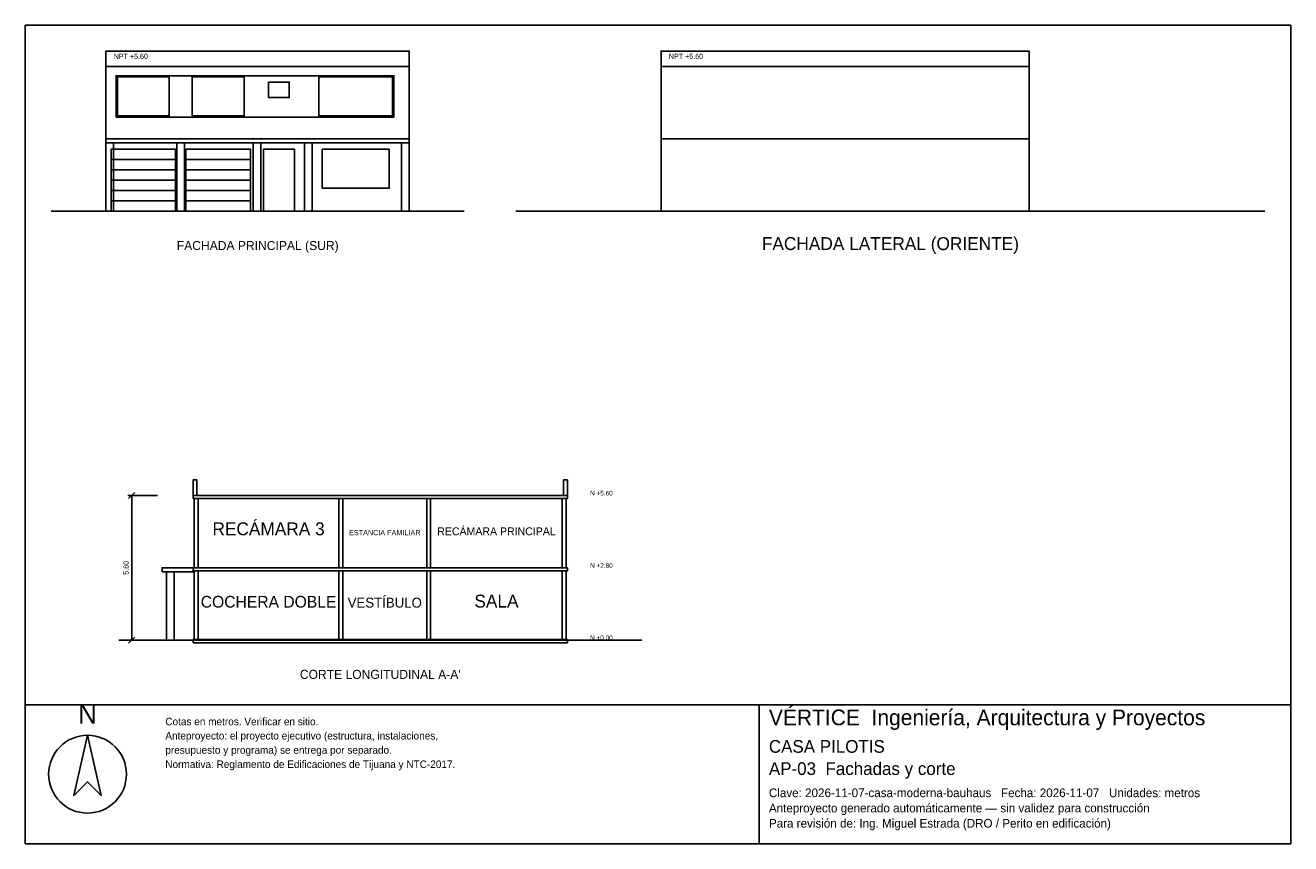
# Model space of a CAD drawing. Header units: metres. Extents: x -3 to 46, y -24.5 to 7.2.
import ezdxf
from ezdxf.enums import TextEntityAlignment as Align

# ---------------------------------------------------------------- set-up
doc = ezdxf.new("R2010")
doc.units = ezdxf.units.M
doc.header["$LTSCALE"] = 0.5
for name, color, linetype in [('A-CORTE', 7, 'CONTINUOUS'), ('A-FACHADA', 7, 'CONTINUOUS'), ('A-FACHADA-VIDRIO', 4, 'CONTINUOUS'), ('A-TEXTO', 3, 'CONTINUOUS'), ('COTAS', 8, 'CONTINUOUS'), ('LAMINA', 9, 'CONTINUOUS')]:
    doc.layers.add(name, color=color, linetype=linetype)
doc.styles.get("Standard").update_dxf_attribs({"font": 'txt', "width": 0.9})

msp = doc.modelspace()

# ---------------------------------------------------------------- linework, layer by layer
at = {"layer": 'A-CORTE'}
msp.add_line((0.62, -16.6), (20.87, -16.6), dxfattribs=at)
for points in [[(3.495, -11), (3.645, -11), (3.645, -10.4), (3.495, -10.4)], [(17.845, -11), (17.995, -11), (17.995, -10.4), (17.845, -10.4)], [(3.495, -11.12), (17.995, -11.12), (17.995, -11), (3.495, -11)], [(3.545, -13.8), (3.695, -13.8), (3.695, -11.12), (3.545, -11.12)], [(9.145, -13.8), (9.295, -13.8), (9.295, -11.12), (9.145, -11.12)], [(12.545, -13.8), (12.695, -13.8), (12.695, -11.12), (12.545, -11.12)], [(17.795, -13.8), (17.945, -13.8), (17.945, -11.12), (17.795, -11.12)], [(2.295, -13.95), (3.495, -13.95), (3.495, -13.8), (2.295, -13.8)], [(3.495, -13.92), (17.995, -13.92), (17.995, -13.8), (3.495, -13.8)], [(3.545, -16.6), (3.695, -16.6), (3.695, -13.92), (3.545, -13.92)], [(9.145, -16.6), (9.295, -16.6), (9.295, -13.92), (9.145, -13.92)], [(12.545, -16.6), (12.695, -16.6), (12.695, -13.92), (12.545, -13.92)], [(17.795, -16.6), (17.945, -16.6), (17.945, -13.92), (17.795, -13.92)], [(3.495, -16.7), (17.995, -16.7), (17.995, -16.58), (3.495, -16.58)]]:
    msp.add_lwpolyline(points, close=True, dxfattribs=at)
at = {"layer": 'A-FACHADA'}
for p, q in [((0.12, 2.8), (11.87, 2.8)), ((21.62, 2.8), (35.87, 2.8)), ((0.32, 2), (2.82, 2)), ((3.22, 2), (5.72, 2)), ((0.32, 1.6), (2.82, 1.6)), ((3.22, 1.6), (5.72, 1.6)), ((0.32, 1.2), (2.82, 1.2)), ((3.22, 1.2), (5.72, 1.2)), ((0.32, 0.8), (2.82, 0.8)), ((3.22, 0.8), (5.72, 0.8)), ((-2, 0), (14, 0)), ((0.12, 0), (11.87, 0)), ((0.32, 0.4), (2.82, 0.4)), ((3.22, 0.4), (5.72, 0.4)), ((16, 0), (45, 0)), ((21.62, 0), (35.87, 0))]:
    msp.add_line(p, q, dxfattribs=at)
for points in [[(0.12, 5.6), (11.87, 5.6), (11.87, 6.2), (0.12, 6.2)], [(21.62, 5.6), (35.87, 5.6), (35.87, 6.2), (21.62, 6.2)], [(0.12, 0), (11.87, 0), (11.87, 5.6), (0.12, 5.6)], [(21.62, 0), (35.87, 0), (35.87, 5.6), (21.62, 5.6)], [(0.515, 3.65), (11.272, 3.65), (11.272, 5.25), (0.515, 5.25)], [(0.12, 2.65), (11.87, 2.65), (11.87, 2.8), (0.12, 2.8)], [(0.12, 0), (0.42, 0), (0.42, 2.65), (0.12, 2.65)], [(2.87, 0), (3.17, 0), (3.17, 2.65), (2.87, 2.65)], [(5.82, 0), (6.12, 0), (6.12, 2.65), (5.82, 2.65)], [(7.809, 0), (8.109, 0), (8.109, 2.65), (7.809, 2.65)], [(11.57, 0), (11.87, 0), (11.87, 2.65), (11.57, 2.65)], [(0.32, 0), (2.82, 0), (2.82, 2.4), (0.32, 2.4)], [(3.22, 0), (5.72, 0), (5.72, 2.4), (3.22, 2.4)], [(6.22, 0), (7.42, 0), (7.42, 2.4), (6.22, 2.4)], [(2.47, -16.6), (2.77, -16.6), (2.77, -13.95), (2.47, -13.95)]]:
    msp.add_lwpolyline(points, close=True, dxfattribs=at)
at = {"layer": 'A-FACHADA-VIDRIO'}
for points in [[(0.565, 3.7), (2.575, 3.7), (2.575, 5.2), (0.565, 5.2)], [(3.465, 3.7), (5.475, 3.7), (5.475, 5.2), (3.465, 5.2)], [(6.42, 4.4), (7.22, 4.4), (7.22, 5), (6.42, 5)], [(8.368, 3.7), (11.222, 3.7), (11.222, 5.2), (8.368, 5.2)], [(8.498, 0.9), (11.092, 0.9), (11.092, 2.4), (8.498, 2.4)]]:
    msp.add_lwpolyline(points, close=True, dxfattribs=at)
at = {"layer": 'COTAS'}
for p, q in [((2.12, -11), (0.97, -11)), ((1, -11.12), (1.24, -10.88)), ((1.12, -16.6), (1.12, -11)), ((2.12, -16.6), (0.97, -16.6)), ((1, -16.72), (1.24, -16.48))]:
    msp.add_line(p, q, dxfattribs=at)
at = {"layer": 'LAMINA'}
msp.add_line((25.42, -24.4789), (25.42, -19.1), dxfattribs=at)
for points in [[(-3, -19.1), (46, -19.1), (46, 7.2), (-3, 7.2)], [(-3, -24.4789), (46, -24.4789), (46, -19.1), (-3, -19.1)], [(-0.5903, -20.2833), (-1.1174, -22.6178), (-0.5903, -22.0906), (-0.0631, -22.6178)]]:
    msp.add_lwpolyline(points, close=True, dxfattribs=at)
msp.add_circle((-0.5903, -21.7894), 1.5061, dxfattribs=at)

# ---------------------------------------------------------------- texts
at = {"layer": 'A-TEXTO'}
for s, height, p in [('FACHADA LATERAL (ORIENTE)', 0.5, (30.5, -1.5)), ('FACHADA PRINCIPAL (SUR)', 0.35, (6, -1.5)), ('RECÁMARA 3', 0.5, (6.42, -12.54)), ('RECÁMARA PRINCIPAL', 0.3056, (15.245, -12.54)), ('ESTANCIA FAMILIAR', 0.2026, (10.92, -12.54)), ('COCHERA DOBLE', 0.453, (6.42, -15.34)), ('VESTÍBULO', 0.3827, (10.92, -15.34)), ('SALA', 0.5, (15.245, -15.34)), ("CORTE LONGITUDINAL A-A'", 0.35, (10.745, -18.1))]:
    msp.add_text(s, height=height, dxfattribs=at).set_placement(p, align=Align.CENTER)
at = {"layer": 'COTAS'}
for s, height, p in [('NPT +5.60', 0.2, (0.42, 5.9)), ('NPT +5.60', 0.2, (21.92, 5.9)), ('N +5.60', 0.18, (18.87, -11)), ('N +2.80', 0.18, (18.87, -13.8)), ('N +0.00', 0.18, (18.87, -16.6))]:
    msp.add_text(s, height=height, dxfattribs=at).set_placement(p)
msp.add_text('5.60', height=0.2, rotation=90, dxfattribs=at).set_placement((1, -13.8), align=Align.CENTER)
at = {"layer": 'LAMINA'}
msp.add_text('N', height=0.753, dxfattribs=at).set_placement((-0.5903, -19.8315), align=Align.CENTER)
for s, height, p in [('VÉRTICE  Ingeniería, Arquitectura y Proyectos', 0.608, (25.7942, -19.8951)), ('Cotas en metros. Verificar en sitio.', 0.29, (2.4219, -19.8951)), ('Anteproyecto: el proyecto ejecutivo (estructura, instalaciones,', 0.29, (2.4219, -20.4461)), ('CASA PILOTIS', 0.4911, (25.7942, -20.9592)), ('presupuesto y programa) se entrega por separado.', 0.29, (2.4219, -20.9971)), ('Normativa: Reglamento de Edificaciones de Tijuana y NTC-2017.', 0.29, (2.4219, -21.5481)), ('AP-03  Fachadas y corte', 0.4911, (25.7942, -21.8187)), ('Clave: 2026-11-07-casa-moderna-bauhaus   Fecha: 2026-11-07   Unidades: metros', 0.3368, (25.7942, -22.6781)), ('Anteproyecto generado automáticamente — sin validez para construcción', 0.3368, (25.7942, -23.2675)), ('Para revisión de: Ing. Miguel Estrada (DRO / Perito en edificación)', 0.3368, (25.7942, -23.8568))]:
    msp.add_text(s, height=height, dxfattribs=at).set_placement(p)

doc.saveas('drawing.dxf')
